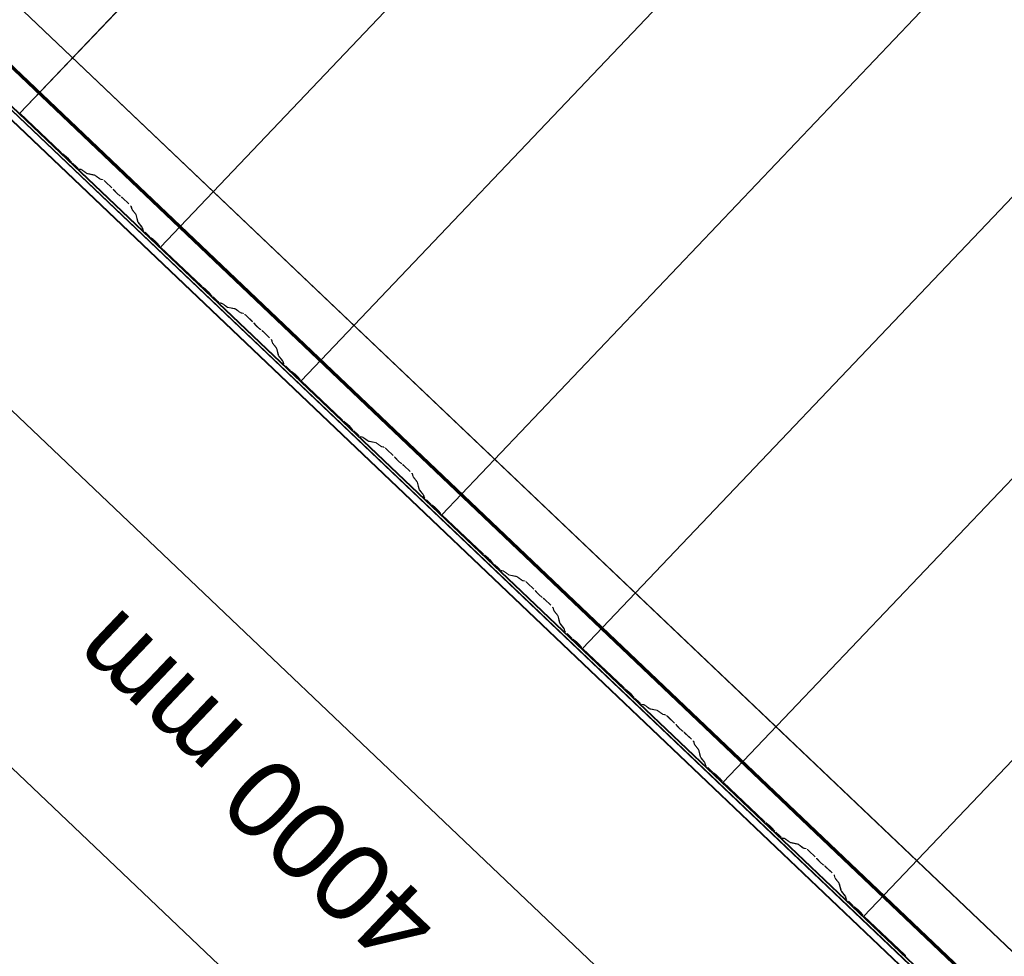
# Model space of a CAD drawing. Header units: metres. Extents: x 32343131.6 to 32343183.7, y 5699223.3 to 5699275.1.
# Tile 32 of 190: x 32343132.9 to 32343134.8, y 5699255 to 5699256.8. Entities that reach past the tile are written whole.
import ezdxf

# ---------------------------------------------------------------- set-up
doc = ezdxf.new("R2010")
doc.units = ezdxf.units.M
for name, color, linetype, lineweight in [('0-1', 7, 'Continuous', 5), ('A-ANNO-DIMS', 7, 'Continuous', 9), ('A-ANNO-DIMS-50', 7, 'Continuous', 9)]:
    doc.layers.add(name, color=color, linetype=linetype, lineweight=lineweight)
for name, color, linetype, lineweight, true_color in [('A-ROOF-1', 7, 'Continuous', 5, 0xcccccc), ('E-POWR-CNDT-1', 5, 'Continuous', 70, 0x0000ff), ('S-BEAM-1', 7, 'Continuous', 5, 0xcccccc)]:
    doc.layers.add(name, color=color, linetype=linetype, lineweight=lineweight, true_color=true_color)
doc.styles.add('Arial', font='arial.ttf', dxfattribs={"height": 0.15})
doc.dimstyles.new('Blitzschutz', dxfattribs={"dimscale": 0.3048, "dimtxt": 0.153039, "dimasz": 0.492126, "dimexe": 0.393701, "dimexo": 0.0625, "dimgap": 0.287073, "dimtad": 1, "dimlfac": 100, "dimrnd": 0.01, "dimdsep": 46, "dimtxsty": 'Arial', "dimblk1": 'OBLIQUE', "dimblk2": 'OBLIQUE', "dimsah": 1, "dimcen": 0.09, "dimdle": 0.393701, "dimadec": 0, "dimazin": 0, "dimtfac": 1, "dimtdec": 4, "dimtix": 1, "dimtmove": 0, "dimatfit": 3, "dimfxl": 0.393701, "dimfxlon": 1, "dimtvp": 1, "dimtfill": 1, "dimtolj": 1, "dimtzin": 0, "dimarcsym": 2})
doc.dimstyles.new('Diagonal_-_2_5mm_Arial', dxfattribs={"dimscale": 0.3048, "dimtxt": 0.153039, "dimasz": 0.492126, "dimexe": 0.393701, "dimexo": 0.0625, "dimgap": 0.287073, "dimtad": 1, "dimdec": 0, "dimlfac": 1000, "dimdsep": 46, "dimtxsty": 'Arial', "dimblk1": 'OBLIQUE', "dimblk2": 'OBLIQUE', "dimsah": 1, "dimcen": 0.09, "dimdle": 0.393701, "dimadec": 0, "dimazin": 0, "dimtfac": 1, "dimtdec": 4, "dimtix": 1, "dimtmove": 0, "dimatfit": 3, "dimfxl": 0.393701, "dimfxlon": 1, "dimtvp": 1, "dimtfill": 1, "dimtolj": 1, "dimtzin": 0, "dimarcsym": 2})

# ---------------------------------------------------------------- blocks, each defined once
blk = doc.blocks.new('Ortgang Hochpunkt - Ortgang Hochpunkt-3544340-TGA_190_LP5_GR_DA-TGA-01_G_')
at = {"layer": 'A-ROOF-1'}
for p, q in [((89.4753, -25.0355), (54.6993, 8.0497)), ((57.4707, 5.199), (54.5924, 7.9373)), ((57.4673, 5.2032), (54.5929, 7.9378)), ((57.4598, 5.2177), (54.5966, 7.9417)), ((89.3588, -25.1579), (54.5828, 7.9273)), ((54.5837, 7.9281), (89.3597, -25.1571)), ((89.4753, -25.0355), (54.8986, 7.8602)), ((57.4608, 5.2155), (54.7952, 7.7515))]:
    blk.add_line(p, q, dxfattribs=at)
blk = doc.blocks.new('ARC_190_LPX_FM_Stellplätze_rvt-1-TGA_190_LP5_GR_DA-TGA-01_G_')
at = {"layer": 'S-BEAM-1'}
for p, q in [((32343132.9082, 5699256.6113), (32343141.1705, 5699265.2958)), ((32343132.9082, 5699256.6113), (32343141.1705, 5699265.2958)), ((32343132.9082, 5699256.6112), (32343141.1704, 5699265.2957)), ((32343132.9082, 5699256.6112), (32343141.1704, 5699265.2957)), ((32343133.1798, 5699256.3527), (32343141.4421, 5699265.0372)), ((32343133.1798, 5699256.3527), (32343141.4421, 5699265.0372)), ((32343133.1799, 5699256.3528), (32343141.4422, 5699265.0373)), ((32343133.1799, 5699256.3528), (32343141.4422, 5699265.0373)), ((32343133.4515, 5699256.0942), (32343141.7138, 5699264.7787)), ((32343133.4515, 5699256.0942), (32343141.7138, 5699264.7787)), ((32343133.4516, 5699256.0943), (32343141.7139, 5699264.7788)), ((32343133.4516, 5699256.0943), (32343141.7139, 5699264.7788)), ((32343133.7232, 5699255.8357), (32343141.9855, 5699264.5203)), ((32343133.7232, 5699255.8357), (32343141.9855, 5699264.5203)), ((32343133.7233, 5699255.8358), (32343141.9856, 5699264.5204)), ((32343133.7233, 5699255.8358), (32343141.9856, 5699264.5204)), ((32343133.9949, 5699255.5773), (32343142.2572, 5699264.2618)), ((32343133.9949, 5699255.5773), (32343142.2572, 5699264.2618)), ((32343133.995, 5699255.5774), (32343142.2573, 5699264.2619)), ((32343133.995, 5699255.5774), (32343142.2573, 5699264.2619)), ((32343134.2666, 5699255.3188), (32343142.5289, 5699264.0033)), ((32343134.2666, 5699255.3188), (32343142.5289, 5699264.0033)), ((32343134.2667, 5699255.3189), (32343142.529, 5699264.0034)), ((32343134.2667, 5699255.3189), (32343142.529, 5699264.0034)), ((32343134.5383, 5699255.0603), (32343142.8006, 5699263.7448)), ((32343134.5383, 5699255.0603), (32343142.8006, 5699263.7448)), ((32343134.5384, 5699255.0604), (32343142.8006, 5699263.7449)), ((32343134.5384, 5699255.0604), (32343142.8006, 5699263.7449)), ((32343132.9871, 5699256.5363), (32343132.9082, 5699256.6113)), ((32343132.9082, 5699256.6113), (32343132.9082, 5699256.6112)), ((32343132.9082, 5699256.6112), (32343132.9082, 5699256.6113)), ((32343132.9082, 5699256.6112), (32343132.987, 5699256.5362)), ((32343132.995, 5699256.5297), (32343132.9902, 5699256.5335)), ((32343132.9909, 5699256.5327), (32343132.9957, 5699256.5289)), ((32343133.0018, 5699256.523), (32343133.0059, 5699256.5185)), ((32343133.0067, 5699256.5178), (32343133.0027, 5699256.5224)), ((32343133.0096, 5699256.5147), (32343133.0171, 5699256.5075)), ((32343133.0172, 5699256.5076), (32343133.0097, 5699256.5148)), ((32343133.0263, 5699256.503), (32343133.0218, 5699256.5039)), ((32343133.0229, 5699256.5028), (32343133.0273, 5699256.5019)), ((32343133.0365, 5699256.4957), (32343133.0273, 5699256.5024)), ((32343133.0281, 5699256.5015), (32343133.0373, 5699256.4948)), ((32343133.0517, 5699256.4923), (32343133.0373, 5699256.4953)), ((32343133.0383, 5699256.4942), (32343133.0528, 5699256.4913)), ((32343133.0619, 5699256.4851), (32343133.0527, 5699256.4917)), ((32343133.0536, 5699256.4908), (32343133.0628, 5699256.4842)), ((32343133.0677, 5699256.4836), (32343133.0627, 5699256.4846)), ((32343133.0638, 5699256.4836), (32343133.0687, 5699256.4826)), ((32343133.0733, 5699256.4788), (32343133.0857, 5699256.4671)), ((32343133.0858, 5699256.4672), (32343133.0734, 5699256.4789)), ((32343133.0891, 5699256.4635), (32343133.0909, 5699256.4613)), ((32343133.0918, 5699256.4605), (32343133.0901, 5699256.4627)), ((32343133.1013, 5699256.452), (32343133.099, 5699256.4537)), ((32343133.0999, 5699256.4528), (32343133.1022, 5699256.4511)), ((32343133.1059, 5699256.4478), (32343133.1182, 5699256.4361)), ((32343133.1183, 5699256.4362), (32343133.106, 5699256.4479)), ((32343133.1222, 5699256.4317), (32343133.1235, 5699256.4268)), ((32343133.1246, 5699256.4258), (32343133.1233, 5699256.4307)), ((32343133.1241, 5699256.4258), (32343133.1312, 5699256.417)), ((32343133.1322, 5699256.4162), (32343133.1251, 5699256.425)), ((32343133.1317, 5699256.4162), (32343133.1354, 5699256.4019)), ((32343133.1364, 5699256.4009), (32343133.1328, 5699256.4152)), ((32343133.136, 5699256.4009), (32343133.1431, 5699256.3921)), ((32343133.1441, 5699256.3912), (32343133.137, 5699256.4001)), ((32343133.1436, 5699256.3913), (32343133.1447, 5699256.3869)), ((32343133.1458, 5699256.3859), (32343133.1447, 5699256.3903)), ((32343133.1497, 5699256.3814), (32343133.1572, 5699256.3742)), ((32343133.1573, 5699256.3743), (32343133.1498, 5699256.3815)), ((32343133.1653, 5699256.3677), (32343133.1605, 5699256.3715)), ((32343133.1612, 5699256.3707), (32343133.166, 5699256.3669)), ((32343133.1721, 5699256.3611), (32343133.1761, 5699256.3565)), ((32343133.177, 5699256.3558), (32343133.1729, 5699256.3604)), ((32343133.1799, 5699256.3528), (32343133.1798, 5699256.3527)), ((32343133.1798, 5699256.3527), (32343133.1799, 5699256.3528)), ((32343133.1798, 5699256.3527), (32343133.2587, 5699256.2777)), ((32343133.2588, 5699256.2778), (32343133.1799, 5699256.3528)), ((32343133.2667, 5699256.2712), (32343133.2619, 5699256.275)), ((32343133.2626, 5699256.2742), (32343133.2674, 5699256.2704)), ((32343133.2735, 5699256.2646), (32343133.2776, 5699256.26)), ((32343133.2784, 5699256.2593), (32343133.2744, 5699256.2639)), ((32343133.2813, 5699256.2562), (32343133.2888, 5699256.2491)), ((32343133.2889, 5699256.2492), (32343133.2814, 5699256.2563)), ((32343133.2979, 5699256.2445), (32343133.2935, 5699256.2454)), ((32343133.2946, 5699256.2443), (32343133.299, 5699256.2434)), ((32343133.3081, 5699256.2372), (32343133.2989, 5699256.2439)), ((32343133.2998, 5699256.243), (32343133.309, 5699256.2363)), ((32343133.3234, 5699256.2338), (32343133.3089, 5699256.2368)), ((32343133.31, 5699256.2357), (32343133.3245, 5699256.2328)), ((32343133.3336, 5699256.2266), (32343133.3244, 5699256.2333)), ((32343133.3253, 5699256.2323), (32343133.3345, 5699256.2257)), ((32343133.3394, 5699256.2251), (32343133.3344, 5699256.2261)), ((32343133.3355, 5699256.2251), (32343133.3404, 5699256.2241)), ((32343133.345, 5699256.2203), (32343133.3574, 5699256.2086)), ((32343133.3574, 5699256.2087), (32343133.3451, 5699256.2204)), ((32343133.3608, 5699256.205), (32343133.3626, 5699256.2028)), ((32343133.3635, 5699256.202), (32343133.3617, 5699256.2042)), ((32343133.373, 5699256.1935), (32343133.3707, 5699256.1952)), ((32343133.3716, 5699256.1943), (32343133.3738, 5699256.1926)), ((32343133.3776, 5699256.1894), (32343133.3899, 5699256.1776)), ((32343133.39, 5699256.1777), (32343133.3777, 5699256.1895)), ((32343133.3939, 5699256.1732), (32343133.3951, 5699256.1683)), ((32343133.3962, 5699256.1673), (32343133.395, 5699256.1722)), ((32343133.3958, 5699256.1674), (32343133.4029, 5699256.1585)), ((32343133.4039, 5699256.1577), (32343133.3967, 5699256.1665)), ((32343133.4034, 5699256.1577), (32343133.407, 5699256.1434)), ((32343133.4081, 5699256.1424), (32343133.4045, 5699256.1567)), ((32343133.4077, 5699256.1425), (32343133.4148, 5699256.1336)), ((32343133.4157, 5699256.1328), (32343133.4086, 5699256.1416)), ((32343133.4153, 5699256.1328), (32343133.4164, 5699256.1284)), ((32343133.4175, 5699256.1274), (32343133.4164, 5699256.1318)), ((32343133.4214, 5699256.1229), (32343133.4289, 5699256.1157)), ((32343133.429, 5699256.1158), (32343133.4215, 5699256.123)), ((32343133.4369, 5699256.1092), (32343133.4322, 5699256.113)), ((32343133.4329, 5699256.1122), (32343133.4376, 5699256.1084)), ((32343133.4438, 5699256.1026), (32343133.4478, 5699256.098)), ((32343133.4487, 5699256.0974), (32343133.4446, 5699256.1019)), ((32343133.4516, 5699256.0943), (32343133.4515, 5699256.0942)), ((32343133.4515, 5699256.0942), (32343133.4516, 5699256.0943)), ((32343133.4515, 5699256.0942), (32343133.5304, 5699256.0192)), ((32343133.5304, 5699256.0193), (32343133.4516, 5699256.0943)), ((32343133.5384, 5699256.0127), (32343133.5336, 5699256.0165)), ((32343133.5343, 5699256.0157), (32343133.5391, 5699256.0119)), ((32343133.5452, 5699256.0061), (32343133.5493, 5699256.0015)), ((32343133.5501, 5699256.0009), (32343133.5461, 5699256.0054)), ((32343133.5606, 5699255.9907), (32343133.553, 5699255.9978)), ((32343133.553, 5699255.9977), (32343133.5605, 5699255.9906)), ((32343133.5696, 5699255.986), (32343133.5652, 5699255.9869)), ((32343133.5662, 5699255.9859), (32343133.5707, 5699255.985)), ((32343133.5798, 5699255.9788), (32343133.5706, 5699255.9854)), ((32343133.5715, 5699255.9845), (32343133.5807, 5699255.9778)), ((32343133.5951, 5699255.9754), (32343133.5806, 5699255.9783)), ((32343133.5817, 5699255.9773), (32343133.5962, 5699255.9743)), ((32343133.6053, 5699255.9681), (32343133.5961, 5699255.9748)), ((32343133.597, 5699255.9739), (32343133.6062, 5699255.9672)), ((32343133.611, 5699255.9667), (32343133.6061, 5699255.9677)), ((32343133.6072, 5699255.9666), (32343133.6121, 5699255.9656)), ((32343133.6167, 5699255.9618), (32343133.629, 5699255.9501)), ((32343133.6291, 5699255.9502), (32343133.6168, 5699255.9619)), ((32343133.6325, 5699255.9465), (32343133.6343, 5699255.9443)), ((32343133.6352, 5699255.9435), (32343133.6334, 5699255.9457)), ((32343133.6447, 5699255.935), (32343133.6424, 5699255.9367)), ((32343133.6432, 5699255.9358), (32343133.6455, 5699255.9341)), ((32343133.6493, 5699255.9309), (32343133.6616, 5699255.9192)), ((32343133.6617, 5699255.9192), (32343133.6494, 5699255.931)), ((32343133.6656, 5699255.9147), (32343133.6668, 5699255.9099)), ((32343133.6679, 5699255.9088), (32343133.6667, 5699255.9137)), ((32343133.6675, 5699255.9089), (32343133.6746, 5699255.9)), ((32343133.6755, 5699255.8992), (32343133.6684, 5699255.9081)), ((32343133.6751, 5699255.8992), (32343133.6787, 5699255.8849)), ((32343133.6798, 5699255.8839), (32343133.6762, 5699255.8982)), ((32343133.6794, 5699255.884), (32343133.6865, 5699255.8751)), ((32343133.6874, 5699255.8743), (32343133.6803, 5699255.8832)), ((32343133.687, 5699255.8743), (32343133.6881, 5699255.8699)), ((32343133.6892, 5699255.8689), (32343133.6881, 5699255.8733)), ((32343133.6931, 5699255.8644), (32343133.7006, 5699255.8573)), ((32343133.7007, 5699255.8574), (32343133.6932, 5699255.8645)), ((32343133.7086, 5699255.8507), (32343133.7039, 5699255.8545)), ((32343133.7046, 5699255.8537), (32343133.7093, 5699255.8499)), ((32343133.7155, 5699255.8441), (32343133.7195, 5699255.8395)), ((32343133.7203, 5699255.8389), (32343133.7163, 5699255.8434)), ((32343133.7233, 5699255.8358), (32343133.7232, 5699255.8357)), ((32343133.7232, 5699255.8357), (32343133.7233, 5699255.8358)), ((32343133.7232, 5699255.8357), (32343133.802, 5699255.7608)), ((32343133.8021, 5699255.7609), (32343133.7233, 5699255.8358)), ((32343133.8101, 5699255.7542), (32343133.8053, 5699255.758)), ((32343133.806, 5699255.7572), (32343133.8108, 5699255.7534)), ((32343133.8169, 5699255.7476), (32343133.8209, 5699255.743)), ((32343133.8218, 5699255.7424), (32343133.8177, 5699255.7469)), ((32343133.8246, 5699255.7393), (32343133.8322, 5699255.7321)), ((32343133.8323, 5699255.7322), (32343133.8247, 5699255.7393)), ((32343133.8413, 5699255.7275), (32343133.8369, 5699255.7284)), ((32343133.8379, 5699255.7274), (32343133.8424, 5699255.7265)), ((32343133.8515, 5699255.7203), (32343133.8423, 5699255.7269)), ((32343133.8432, 5699255.726), (32343133.8524, 5699255.7194)), ((32343133.8668, 5699255.7169), (32343133.8523, 5699255.7198)), ((32343133.8534, 5699255.7188), (32343133.8679, 5699255.7158)), ((32343133.877, 5699255.7096), (32343133.8678, 5699255.7163)), ((32343133.8687, 5699255.7154), (32343133.8779, 5699255.7087)), ((32343133.8827, 5699255.7082), (32343133.8778, 5699255.7092)), ((32343133.8789, 5699255.7081), (32343133.8838, 5699255.7071)), ((32343133.8884, 5699255.7034), (32343133.9007, 5699255.6916)), ((32343133.9008, 5699255.6917), (32343133.8885, 5699255.7035)), ((32343133.9042, 5699255.6881), (32343133.906, 5699255.6859)), ((32343133.9069, 5699255.6851), (32343133.9051, 5699255.6873)), ((32343133.9164, 5699255.6766), (32343133.9141, 5699255.6782)), ((32343133.9149, 5699255.6773), (32343133.9172, 5699255.6757)), ((32343133.921, 5699255.6724), (32343133.9333, 5699255.6607)), ((32343133.9334, 5699255.6608), (32343133.9211, 5699255.6725)), ((32343133.9373, 5699255.6563), (32343133.9385, 5699255.6514)), ((32343133.9396, 5699255.6504), (32343133.9384, 5699255.6552)), ((32343133.9392, 5699255.6504), (32343133.9463, 5699255.6415)), ((32343133.9472, 5699255.6407), (32343133.9401, 5699255.6496)), ((32343133.9468, 5699255.6408), (32343133.9504, 5699255.6265)), ((32343133.9515, 5699255.6255), (32343133.9479, 5699255.6398)), ((32343133.9511, 5699255.6255), (32343133.9582, 5699255.6166)), ((32343133.9591, 5699255.6158), (32343133.952, 5699255.6247)), ((32343133.9587, 5699255.6159), (32343133.9598, 5699255.6115)), ((32343133.9609, 5699255.6104), (32343133.9598, 5699255.6148)), ((32343133.9648, 5699255.6059), (32343133.9723, 5699255.5988)), ((32343133.9724, 5699255.5989), (32343133.9649, 5699255.606)), ((32343133.9803, 5699255.5923), (32343133.9756, 5699255.5961)), ((32343133.9763, 5699255.5953), (32343133.981, 5699255.5915)), ((32343133.9872, 5699255.5856), (32343133.9912, 5699255.5811)), ((32343133.992, 5699255.5804), (32343133.988, 5699255.585)), ((32343133.995, 5699255.5774), (32343133.9949, 5699255.5773)), ((32343133.9949, 5699255.5773), (32343133.995, 5699255.5774)), ((32343133.9949, 5699255.5773), (32343134.0737, 5699255.5023)), ((32343134.0738, 5699255.5024), (32343133.995, 5699255.5774)), ((32343134.0818, 5699255.4958), (32343134.077, 5699255.4996)), ((32343134.0777, 5699255.4988), (32343134.0825, 5699255.495)), ((32343134.0886, 5699255.4891), (32343134.0926, 5699255.4846)), ((32343134.0935, 5699255.4839), (32343134.0894, 5699255.4885)), ((32343134.0963, 5699255.4808), (32343134.1038, 5699255.4736)), ((32343134.1039, 5699255.4737), (32343134.0964, 5699255.4809)), ((32343134.113, 5699255.469), (32343134.1086, 5699255.4699)), ((32343134.1096, 5699255.4689), (32343134.1141, 5699255.468)), ((32343134.1232, 5699255.4618), (32343134.114, 5699255.4685)), ((32343134.1149, 5699255.4675), (32343134.1241, 5699255.4609)), ((32343134.1385, 5699255.4584), (32343134.124, 5699255.4613)), ((32343134.1251, 5699255.4603), (32343134.1395, 5699255.4574)), ((32343134.1487, 5699255.4512), (32343134.1395, 5699255.4578)), ((32343134.1403, 5699255.4569), (32343134.1495, 5699255.4502)), ((32343134.1544, 5699255.4497), (32343134.1495, 5699255.4507)), ((32343134.1505, 5699255.4497), (32343134.1555, 5699255.4487)), ((32343134.1601, 5699255.4449), (32343134.1724, 5699255.4332)), ((32343134.1725, 5699255.4333), (32343134.1602, 5699255.445)), ((32343134.1759, 5699255.4296), (32343134.1776, 5699255.4274)), ((32343134.1786, 5699255.4266), (32343134.1768, 5699255.4288)), ((32343134.1881, 5699255.4181), (32343134.1858, 5699255.4198)), ((32343134.1866, 5699255.4189), (32343134.1889, 5699255.4172)), ((32343134.1926, 5699255.4139), (32343134.205, 5699255.4022)), ((32343134.2051, 5699255.4023), (32343134.1927, 5699255.414)), ((32343134.209, 5699255.3978), (32343134.2102, 5699255.3929)), ((32343134.2113, 5699255.3919), (32343134.2101, 5699255.3968)), ((32343134.2108, 5699255.3919), (32343134.218, 5699255.3831)), ((32343134.2189, 5699255.3822), (32343134.2118, 5699255.3911)), ((32343134.2185, 5699255.3823), (32343134.2221, 5699255.368)), ((32343134.2232, 5699255.367), (32343134.2195, 5699255.3813)), ((32343134.2227, 5699255.367), (32343134.2298, 5699255.3582)), ((32343134.2308, 5699255.3573), (32343134.2237, 5699255.3662)), ((32343134.2304, 5699255.3574), (32343134.2315, 5699255.353)), ((32343134.2326, 5699255.352), (32343134.2314, 5699255.3564)), ((32343134.2365, 5699255.3475), (32343134.244, 5699255.3403)), ((32343134.2441, 5699255.3404), (32343134.2366, 5699255.3475)), ((32343134.252, 5699255.3338), (32343134.2472, 5699255.3376)), ((32343134.248, 5699255.3368), (32343134.2527, 5699255.333)), ((32343134.2589, 5699255.3271), (32343134.2629, 5699255.3226)), ((32343134.2637, 5699255.3219), (32343134.2597, 5699255.3265)), ((32343134.2667, 5699255.3189), (32343134.2666, 5699255.3188)), ((32343134.2666, 5699255.3188), (32343134.2667, 5699255.3189)), ((32343134.2666, 5699255.3188), (32343134.3454, 5699255.2438)), ((32343134.3455, 5699255.2439), (32343134.2667, 5699255.3189)), ((32343134.3534, 5699255.2373), (32343134.3487, 5699255.2411)), ((32343134.3494, 5699255.2403), (32343134.3541, 5699255.2365)), ((32343134.3603, 5699255.2306), (32343134.3643, 5699255.2261)), ((32343134.3651, 5699255.2254), (32343134.3611, 5699255.23)), ((32343134.368, 5699255.2223), (32343134.3755, 5699255.2151)), ((32343134.3756, 5699255.2152), (32343134.3681, 5699255.2224)), ((32343134.3847, 5699255.2106), (32343134.3802, 5699255.2115)), ((32343134.3813, 5699255.2104), (32343134.3858, 5699255.2095)), ((32343134.3949, 5699255.2033), (32343134.3857, 5699255.21)), ((32343134.3866, 5699255.2091), (32343134.3958, 5699255.2024)), ((32343134.4102, 5699255.1999), (32343134.3957, 5699255.2029)), ((32343134.3968, 5699255.2018), (32343134.4112, 5699255.1989)), ((32343134.4204, 5699255.1927), (32343134.4112, 5699255.1993)), ((32343134.412, 5699255.1984), (32343134.4212, 5699255.1918)), ((32343134.4261, 5699255.1912), (32343134.4212, 5699255.1922)), ((32343134.4222, 5699255.1912), (32343134.4272, 5699255.1902)), ((32343134.4318, 5699255.1864), (32343134.4441, 5699255.1747)), ((32343134.4442, 5699255.1748), (32343134.4319, 5699255.1865)), ((32343134.4475, 5699255.1711), (32343134.4493, 5699255.1689)), ((32343134.4503, 5699255.1681), (32343134.4485, 5699255.1703)), ((32343134.4597, 5699255.1596), (32343134.4575, 5699255.1613)), ((32343134.4583, 5699255.1604), (32343134.4606, 5699255.1587)), ((32343134.4643, 5699255.1554), (32343134.4767, 5699255.1437)), ((32343134.4767, 5699255.1438), (32343134.4644, 5699255.1555)), ((32343134.4807, 5699255.1393), (32343134.4819, 5699255.1344)), ((32343134.483, 5699255.1334), (32343134.4817, 5699255.1383)), ((32343134.4825, 5699255.1335), (32343134.4896, 5699255.1246)), ((32343134.4906, 5699255.1238), (32343134.4835, 5699255.1326)), ((32343134.4901, 5699255.1238), (32343134.4938, 5699255.1095)), ((32343134.4949, 5699255.1085), (32343134.4912, 5699255.1228)), ((32343134.4944, 5699255.1085), (32343134.5015, 5699255.0997)), ((32343134.5025, 5699255.0989), (32343134.4954, 5699255.1077)), ((32343134.502, 5699255.0989), (32343134.5032, 5699255.0945)), ((32343134.5043, 5699255.0935), (32343134.5031, 5699255.0979)), ((32343134.5158, 5699255.0819), (32343134.5082, 5699255.0891)), ((32343134.5082, 5699255.089), (32343134.5157, 5699255.0818)), ((32343134.5237, 5699255.0753), (32343134.5189, 5699255.0791)), ((32343134.5196, 5699255.0783), (32343134.5244, 5699255.0745)), ((32343134.5305, 5699255.0687), (32343134.5346, 5699255.0641)), ((32343134.5354, 5699255.0634), (32343134.5314, 5699255.068)), ((32343134.5384, 5699255.0604), (32343134.5383, 5699255.0603)), ((32343134.5383, 5699255.0603), (32343134.5384, 5699255.0604)), ((32343134.5383, 5699255.0603), (32343134.6171, 5699254.9853)), ((32343134.6172, 5699254.9854), (32343134.5384, 5699255.0604))]:
    blk.add_line(p, q, dxfattribs=at)
for centre, major_axis, ratio, start_param, end_param in [((32343132.9874, 5699256.5367), (-0.00543, 0.00517), 0.087155, 1.570797, 2.355301), ((32343132.9874, 5699256.5367), (-0.00435, 0.00414), 0.087155, 1.570797, 2.355303), ((32343132.9985, 5699256.5257), (-0.00543, 0.00517), 0.087155, 3.927883, 5.496896), ((32343132.9985, 5699256.5257), (-0.00435, 0.00414), 0.087155, 3.927882, 5.496896), ((32343133.01, 5699256.5152), (-0.00543, 0.00517), 0.087156, 0.78629, 1.570797), ((32343133.01, 5699256.5152), (-0.00435, 0.00414), 0.087156, 0.786293, 1.570797), ((32343133.0176, 5699256.508), (-0.00543, 0.00517), 0.087156, 1.570797, 3.003603), ((32343133.0176, 5699256.508), (-0.00435, 0.00414), 0.087156, 1.570797, 3.003604), ((32343133.0316, 5699256.4978), (-0.00543, 0.00517), 0.087156, 5.711273, 6.145193), ((32343133.0316, 5699256.4978), (-0.00435, 0.00414), 0.087156, 5.711277, 6.145196), ((32343133.033, 5699256.4994), (-0.00435, 0.00414), 0.087156, 2.56968, 3.003604), ((32343133.033, 5699256.4994), (-0.00543, 0.00517), 0.087155, 2.569681, 3.003606), ((32343133.057, 5699256.4871), (-0.00543, 0.00517), 0.087156, 5.711273, 6.145192), ((32343133.057, 5699256.4871), (-0.00435, 0.00414), 0.087156, 5.711276, 6.145196), ((32343133.0585, 5699256.4888), (-0.00435, 0.00414), 0.087156, 2.569679, 3.003604), ((32343133.0585, 5699256.4888), (-0.00543, 0.00517), 0.087156, 2.569681, 3.003603), ((32343133.073, 5699256.4784), (-0.00543, 0.00517), 0.087156, 4.712389, 6.145196), ((32343133.073, 5699256.4784), (-0.00435, 0.00414), 0.087156, 4.712389, 6.145196), ((32343133.0853, 5699256.4667), (-0.00435, 0.00414), 0.087155, 3.741016, 4.71239), ((32343133.0853, 5699256.4667), (-0.00543, 0.00517), 0.087156, 3.74101, 4.712389), ((32343133.0956, 5699256.4573), (-0.00543, 0.00517), 0.087156, 0.599417, 2.542174), ((32343133.0956, 5699256.4573), (-0.00435, 0.00414), 0.087156, 0.599416, 2.542175), ((32343133.1055, 5699256.4475), (-0.00543, 0.00517), 0.087156, 4.712389, 5.683768), ((32343133.1055, 5699256.4475), (-0.00435, 0.00414), 0.087156, 4.712389, 5.683768), ((32343133.1179, 5699256.4357), (-0.00435, 0.00414), 0.087156, 3.279584, 4.712389), ((32343133.1179, 5699256.4357), (-0.00543, 0.00517), 0.087156, 3.279581, 4.712389), ((32343133.1289, 5699256.4218), (-0.00543, 0.00517), 0.087156, 0.137989, 0.571914), ((32343133.1289, 5699256.4218), (-0.00435, 0.00414), 0.087156, 0.137991, 0.571912), ((32343133.1274, 5699256.4202), (-0.00435, 0.00414), 0.087156, 3.279582, 3.713504), ((32343133.1274, 5699256.4202), (-0.00543, 0.00517), 0.087156, 3.279582, 3.713509), ((32343133.1408, 5699256.3968), (-0.00543, 0.00517), 0.087156, 0.137988, 0.571914), ((32343133.1408, 5699256.3968), (-0.00435, 0.00414), 0.087156, 0.137991, 0.571912), ((32343133.1392, 5699256.3953), (-0.00435, 0.00414), 0.087156, 3.279587, 3.713505), ((32343133.1392, 5699256.3953), (-0.00543, 0.00517), 0.087156, 3.279581, 3.713504), ((32343133.1502, 5699256.3818), (-0.00543, 0.00517), 0.087156, 0.137988, 1.570796), ((32343133.1502, 5699256.3818), (-0.00435, 0.00414), 0.087156, 0.137989, 1.570796), ((32343133.1577, 5699256.3747), (-0.00543, 0.00517), 0.087156, 1.570796, 2.355301), ((32343133.1577, 5699256.3747), (-0.00435, 0.00414), 0.087156, 1.570796, 2.355303), ((32343133.1688, 5699256.3637), (-0.00543, 0.00517), 0.087156, 3.927883, 5.496897), ((32343133.1688, 5699256.3637), (-0.00435, 0.00414), 0.087156, 3.927882, 5.496895), ((32343133.1803, 5699256.3532), (-0.00543, 0.00517), 0.087156, 0.78629, 1.570796), ((32343133.1803, 5699256.3532), (-0.00435, 0.00414), 0.087156, 0.786293, 1.570797), ((32343133.2591, 5699256.2782), (-0.00543, 0.00517), 0.087156, 1.570796, 2.355303), ((32343133.2591, 5699256.2782), (-0.00435, 0.00414), 0.087156, 1.570796, 2.355302), ((32343133.2702, 5699256.2672), (-0.00543, 0.00517), 0.087155, 3.927883, 5.496897), ((32343133.2702, 5699256.2672), (-0.00435, 0.00414), 0.087155, 3.927881, 5.496896), ((32343133.2817, 5699256.2567), (-0.00543, 0.00517), 0.087156, 0.78629, 1.570797), ((32343133.2817, 5699256.2567), (-0.00435, 0.00414), 0.087156, 0.786294, 1.570797), ((32343133.2892, 5699256.2495), (-0.00543, 0.00517), 0.087156, 1.570796, 3.003603), ((32343133.2892, 5699256.2495), (-0.00435, 0.00414), 0.087156, 1.570796, 3.003603), ((32343133.3033, 5699256.2393), (-0.00543, 0.00517), 0.087156, 5.711273, 6.145199), ((32343133.3033, 5699256.2393), (-0.00435, 0.00414), 0.087156, 5.711276, 6.145197), ((32343133.3047, 5699256.2409), (-0.00435, 0.00414), 0.087156, 2.569679, 3.003604), ((32343133.3047, 5699256.2409), (-0.00543, 0.00517), 0.087156, 2.56968, 3.003601), ((32343133.3287, 5699256.2287), (-0.00543, 0.00517), 0.087156, 5.711273, 6.1452), ((32343133.3287, 5699256.2287), (-0.00435, 0.00414), 0.087156, 5.711273, 6.145196), ((32343133.3302, 5699256.2303), (-0.00435, 0.00414), 0.087156, 2.569679, 3.003604), ((32343133.3302, 5699256.2303), (-0.00543, 0.00517), 0.087156, 2.56968, 3.003602), ((32343133.3447, 5699256.2199), (-0.00543, 0.00517), 0.087156, 4.712389, 6.145195), ((32343133.3447, 5699256.2199), (-0.00435, 0.00414), 0.087156, 4.712389, 6.145196), ((32343133.357, 5699256.2082), (-0.00435, 0.00414), 0.087155, 3.741011, 4.71239), ((32343133.357, 5699256.2082), (-0.00543, 0.00517), 0.087155, 3.74101, 4.712389), ((32343133.3673, 5699256.1988), (-0.00543, 0.00517), 0.087156, 0.599417, 2.542178), ((32343133.3673, 5699256.1988), (-0.00435, 0.00414), 0.087156, 0.599418, 2.542175), ((32343133.3772, 5699256.189), (-0.00543, 0.00517), 0.087156, 4.712389, 5.683766), ((32343133.3772, 5699256.189), (-0.00435, 0.00414), 0.087155, 4.712389, 5.683769), ((32343133.3895, 5699256.1773), (-0.00435, 0.00414), 0.087156, 3.279582, 4.712389), ((32343133.3895, 5699256.1773), (-0.00543, 0.00517), 0.087156, 3.279581, 4.712389), ((32343133.4006, 5699256.1633), (-0.00543, 0.00517), 0.087156, 0.137989, 0.571913), ((32343133.4006, 5699256.1633), (-0.00435, 0.00414), 0.087155, 0.137994, 0.571912), ((32343133.399, 5699256.1618), (-0.00435, 0.00414), 0.087156, 3.279579, 3.713505), ((32343133.399, 5699256.1618), (-0.00543, 0.00517), 0.087156, 3.279581, 3.713506), ((32343133.4125, 5699256.1384), (-0.00543, 0.00517), 0.087156, 0.137989, 0.571916), ((32343133.4125, 5699256.1384), (-0.00435, 0.00414), 0.087156, 0.137991, 0.571912), ((32343133.4109, 5699256.1369), (-0.00435, 0.00414), 0.087156, 3.279576, 3.713505), ((32343133.4109, 5699256.1369), (-0.00543, 0.00517), 0.087156, 3.279581, 3.713502), ((32343133.4219, 5699256.1234), (-0.00543, 0.00517), 0.087156, 0.137988, 1.570796), ((32343133.4219, 5699256.1234), (-0.00435, 0.00414), 0.087156, 0.137992, 1.570797), ((32343133.4294, 5699256.1162), (-0.00543, 0.00517), 0.087156, 1.570796, 2.355301), ((32343133.4294, 5699256.1162), (-0.00435, 0.00414), 0.087156, 1.570796, 2.355303), ((32343133.4405, 5699256.1052), (-0.00543, 0.00517), 0.087156, 3.927883, 5.496896), ((32343133.4405, 5699256.1052), (-0.00435, 0.00414), 0.087156, 3.927882, 5.496895), ((32343133.452, 5699256.0947), (-0.00543, 0.00517), 0.087156, 0.78629, 1.570796), ((32343133.452, 5699256.0947), (-0.00435, 0.00414), 0.087156, 0.786294, 1.570797), ((32343133.5308, 5699256.0197), (-0.00435, 0.00414), 0.087156, 1.570796, 2.355302), ((32343133.5308, 5699256.0197), (-0.00543, 0.00517), 0.087156, 1.570796, 2.355303), ((32343133.5419, 5699256.0087), (-0.00543, 0.00517), 0.087155, 3.927883, 5.496897), ((32343133.5419, 5699256.0087), (-0.00435, 0.00414), 0.087155, 3.927885, 5.496896), ((32343133.5534, 5699255.9982), (-0.00543, 0.00517), 0.087155, 0.78629, 1.570797), ((32343133.5534, 5699255.9982), (-0.00435, 0.00414), 0.087156, 0.786293, 1.570797), ((32343133.5609, 5699255.9911), (-0.00543, 0.00517), 0.087156, 1.570796, 3.003608), ((32343133.5609, 5699255.9911), (-0.00435, 0.00414), 0.087156, 1.570796, 3.003604), ((32343133.575, 5699255.9808), (-0.00543, 0.00517), 0.087156, 5.711273, 6.145198), ((32343133.575, 5699255.9808), (-0.00435, 0.00414), 0.087155, 5.711271, 6.145197), ((32343133.5764, 5699255.9824), (-0.00435, 0.00414), 0.087155, 2.569678, 3.003604), ((32343133.5764, 5699255.9824), (-0.00543, 0.00517), 0.087156, 2.56968, 3.003601), ((32343133.6004, 5699255.9702), (-0.00543, 0.00517), 0.087156, 5.711273, 6.145198), ((32343133.6004, 5699255.9702), (-0.00435, 0.00414), 0.087155, 5.711271, 6.145197), ((32343133.6018, 5699255.9718), (-0.00435, 0.00414), 0.087155, 2.569679, 3.003604), ((32343133.6018, 5699255.9718), (-0.00543, 0.00517), 0.087156, 2.56968, 3.003601), ((32343133.6164, 5699255.9615), (-0.00543, 0.00517), 0.087156, 4.712389, 6.145196), ((32343133.6164, 5699255.9615), (-0.00435, 0.00414), 0.087155, 4.712389, 6.145197), ((32343133.6287, 5699255.9497), (-0.00435, 0.00414), 0.087156, 3.741007, 4.712389), ((32343133.6287, 5699255.9497), (-0.00543, 0.00517), 0.087156, 3.74101, 4.712389), ((32343133.639, 5699255.9403), (-0.00543, 0.00517), 0.087156, 0.599417, 2.542179), ((32343133.639, 5699255.9403), (-0.00435, 0.00414), 0.087156, 0.599417, 2.542175), ((32343133.6489, 5699255.9305), (-0.00543, 0.00517), 0.087156, 4.712389, 5.683761), ((32343133.6489, 5699255.9305), (-0.00435, 0.00414), 0.087156, 4.712389, 5.683768), ((32343133.6612, 5699255.9188), (-0.00435, 0.00414), 0.087156, 3.27958, 4.712389), ((32343133.6612, 5699255.9188), (-0.00543, 0.00517), 0.087156, 3.279581, 4.712389), ((32343133.6723, 5699255.9048), (-0.00543, 0.00517), 0.087156, 0.137989, 0.571909), ((32343133.6723, 5699255.9048), (-0.00435, 0.00414), 0.087156, 0.13799, 0.571912), ((32343133.6707, 5699255.9033), (-0.00435, 0.00414), 0.087156, 3.279579, 3.713505), ((32343133.6707, 5699255.9033), (-0.00543, 0.00517), 0.087156, 3.279581, 3.713505), ((32343133.6842, 5699255.8799), (-0.00543, 0.00517), 0.087155, 0.137989, 0.571912), ((32343133.6842, 5699255.8799), (-0.00435, 0.00414), 0.087156, 0.137992, 0.571912), ((32343133.6826, 5699255.8784), (-0.00435, 0.00414), 0.087156, 3.279578, 3.713505), ((32343133.6826, 5699255.8784), (-0.00543, 0.00517), 0.087156, 3.279581, 3.713503), ((32343133.6935, 5699255.8649), (-0.00543, 0.00517), 0.087156, 0.137989, 1.570796), ((32343133.6935, 5699255.8649), (-0.00435, 0.00414), 0.087156, 0.137993, 1.570797), ((32343133.7011, 5699255.8577), (-0.00543, 0.00517), 0.087156, 1.570796, 2.355302), ((32343133.7011, 5699255.8577), (-0.00435, 0.00414), 0.087155, 1.570796, 2.355303), ((32343133.7122, 5699255.8468), (-0.00543, 0.00517), 0.087156, 3.927882, 5.496895), ((32343133.7122, 5699255.8468), (-0.00435, 0.00414), 0.087156, 3.927881, 5.496895), ((32343133.7237, 5699255.8362), (-0.00543, 0.00517), 0.087156, 0.78629, 1.570796), ((32343133.7237, 5699255.8362), (-0.00435, 0.00414), 0.087156, 0.786291, 1.570796), ((32343133.8025, 5699255.7612), (-0.00543, 0.00517), 0.087156, 1.570796, 2.355303), ((32343133.8025, 5699255.7612), (-0.00435, 0.00414), 0.087156, 1.570796, 2.355302), ((32343133.8136, 5699255.7503), (-0.00543, 0.00517), 0.087156, 3.927883, 5.496893), ((32343133.8136, 5699255.7503), (-0.00435, 0.00414), 0.087156, 3.927886, 5.496895), ((32343133.8251, 5699255.7397), (-0.00543, 0.00517), 0.087156, 0.78629, 1.570796), ((32343133.8251, 5699255.7397), (-0.00435, 0.00414), 0.087156, 0.786286, 1.570796), ((32343133.8326, 5699255.7326), (-0.00543, 0.00517), 0.087156, 1.570796, 3.003608), ((32343133.8326, 5699255.7326), (-0.00435, 0.00414), 0.087156, 1.570796, 3.003604), ((32343133.8466, 5699255.7223), (-0.00543, 0.00517), 0.087156, 5.711273, 6.145194), ((32343133.8466, 5699255.7223), (-0.00435, 0.00414), 0.087155, 5.711271, 6.145197), ((32343133.8481, 5699255.724), (-0.00435, 0.00414), 0.087156, 2.569683, 3.003604), ((32343133.8481, 5699255.724), (-0.00543, 0.00517), 0.087156, 2.56968, 3.003602), ((32343133.8721, 5699255.7117), (-0.00543, 0.00517), 0.087156, 5.711273, 6.145194), ((32343133.8721, 5699255.7117), (-0.00435, 0.00414), 0.087155, 5.711271, 6.145197), ((32343133.8735, 5699255.7133), (-0.00435, 0.00414), 0.087155, 2.569683, 3.003604), ((32343133.8735, 5699255.7133), (-0.00543, 0.00517), 0.087156, 2.56968, 3.003601), ((32343133.888, 5699255.703), (-0.00543, 0.00517), 0.087156, 4.712389, 6.145192), ((32343133.888, 5699255.703), (-0.00435, 0.00414), 0.087156, 4.712389, 6.145197), ((32343133.9004, 5699255.6913), (-0.00435, 0.00414), 0.087156, 3.741008, 4.712389), ((32343133.9004, 5699255.6913), (-0.00543, 0.00517), 0.087156, 3.74101, 4.712389), ((32343133.9107, 5699255.6819), (-0.00543, 0.00517), 0.087155, 0.599417, 2.542173), ((32343133.9107, 5699255.6819), (-0.00435, 0.00414), 0.087156, 0.599417, 2.542175), ((32343133.9206, 5699255.672), (-0.00543, 0.00517), 0.087156, 4.712389, 5.683768), ((32343133.9206, 5699255.672), (-0.00435, 0.00414), 0.087156, 4.712389, 5.683768), ((32343133.9329, 5699255.6603), (-0.00435, 0.00414), 0.087156, 3.279579, 4.712389), ((32343133.9329, 5699255.6603), (-0.00543, 0.00517), 0.087156, 3.279581, 4.712389), ((32343133.944, 5699255.6463), (-0.00543, 0.00517), 0.087156, 0.137989, 0.571914), ((32343133.944, 5699255.6463), (-0.00435, 0.00414), 0.087156, 0.137985, 0.571912), ((32343133.9424, 5699255.6448), (-0.00435, 0.00414), 0.087155, 3.279577, 3.713505), ((32343133.9424, 5699255.6448), (-0.00543, 0.00517), 0.087156, 3.279581, 3.713506), ((32343133.9559, 5699255.6214), (-0.00543, 0.00517), 0.087156, 0.137989, 0.57191), ((32343133.9559, 5699255.6214), (-0.00435, 0.00414), 0.087156, 0.137991, 0.571912), ((32343133.9543, 5699255.6199), (-0.00435, 0.00414), 0.087156, 3.279579, 3.713505), ((32343133.9543, 5699255.6199), (-0.00543, 0.00517), 0.087155, 3.279582, 3.713504), ((32343133.9652, 5699255.6064), (-0.00543, 0.00517), 0.087155, 0.137989, 1.570796), ((32343133.9652, 5699255.6064), (-0.00435, 0.00414), 0.087156, 0.137993, 1.570797), ((32343133.9727, 5699255.5993), (-0.00543, 0.00517), 0.087156, 1.570796, 2.355302), ((32343133.9727, 5699255.5993), (-0.00435, 0.00414), 0.087155, 1.570796, 2.355303), ((32343133.9838, 5699255.5883), (-0.00543, 0.00517), 0.087156, 3.927883, 5.496897), ((32343133.9838, 5699255.5883), (-0.00435, 0.00414), 0.087156, 3.927882, 5.496896), ((32343133.9954, 5699255.5777), (-0.00543, 0.00517), 0.087156, 0.78629, 1.570796), ((32343133.9954, 5699255.5777), (-0.00435, 0.00414), 0.087156, 0.786287, 1.570796), ((32343134.0742, 5699255.5028), (-0.00543, 0.00517), 0.087156, 1.570796, 2.355303), ((32343134.0742, 5699255.5028), (-0.00435, 0.00414), 0.087156, 1.570796, 2.355302), ((32343134.0853, 5699255.4918), (-0.00543, 0.00517), 0.087156, 3.927882, 5.496895), ((32343134.0853, 5699255.4918), (-0.00435, 0.00414), 0.087156, 3.927884, 5.496895), ((32343134.0968, 5699255.4812), (-0.00543, 0.00517), 0.087156, 0.78629, 1.570796), ((32343134.0968, 5699255.4812), (-0.00435, 0.00414), 0.087156, 0.786285, 1.570796), ((32343134.1043, 5699255.4741), (-0.00543, 0.00517), 0.087156, 1.570796, 3.003608), ((32343134.1043, 5699255.4741), (-0.00435, 0.00414), 0.087156, 1.570796, 3.003604), ((32343134.1183, 5699255.4639), (-0.00543, 0.00517), 0.087156, 5.711273, 6.145195), ((32343134.1183, 5699255.4639), (-0.00435, 0.00414), 0.087156, 5.711271, 6.145197), ((32343134.1198, 5699255.4655), (-0.00435, 0.00414), 0.087155, 2.569679, 3.003604), ((32343134.1198, 5699255.4655), (-0.00543, 0.00517), 0.087156, 2.56968, 3.003606), ((32343134.1438, 5699255.4532), (-0.00543, 0.00517), 0.087156, 5.711273, 6.145194), ((32343134.1438, 5699255.4532), (-0.00435, 0.00414), 0.087155, 5.71127, 6.145197), ((32343134.1452, 5699255.4548), (-0.00435, 0.00414), 0.087155, 2.569679, 3.003604), ((32343134.1452, 5699255.4548), (-0.00543, 0.00517), 0.087156, 2.56968, 3.003605), ((32343134.1597, 5699255.4445), (-0.00543, 0.00517), 0.087156, 4.712389, 6.145196), ((32343134.1597, 5699255.4445), (-0.00435, 0.00414), 0.087155, 4.712389, 6.145197), ((32343134.1721, 5699255.4328), (-0.00435, 0.00414), 0.087156, 3.741007, 4.712389), ((32343134.1721, 5699255.4328), (-0.00543, 0.00517), 0.087155, 3.74101, 4.712389), ((32343134.1824, 5699255.4234), (-0.00543, 0.00517), 0.087156, 0.599417, 2.542175), ((32343134.1824, 5699255.4234), (-0.00435, 0.00414), 0.087156, 0.599418, 2.542176), ((32343134.1923, 5699255.4135), (-0.00543, 0.00517), 0.087156, 4.712389, 5.683771), ((32343134.1923, 5699255.4135), (-0.00435, 0.00414), 0.087156, 4.712389, 5.683768), ((32343134.2046, 5699255.4018), (-0.00435, 0.00414), 0.087156, 3.279579, 4.712389), ((32343134.2046, 5699255.4018), (-0.00543, 0.00517), 0.087156, 3.279581, 4.712389), ((32343134.2157, 5699255.3878), (-0.00543, 0.00517), 0.087156, 0.137989, 0.571913), ((32343134.2157, 5699255.3878), (-0.00435, 0.00414), 0.087156, 0.137987, 0.571912), ((32343134.2141, 5699255.3863), (-0.00435, 0.00414), 0.087155, 3.279578, 3.713505), ((32343134.2141, 5699255.3863), (-0.00543, 0.00517), 0.087156, 3.279581, 3.713503), ((32343134.2276, 5699255.3629), (-0.00543, 0.00517), 0.087156, 0.137989, 0.57191), ((32343134.2276, 5699255.3629), (-0.00435, 0.00414), 0.087156, 0.13799, 0.571912), ((32343134.226, 5699255.3614), (-0.00435, 0.00414), 0.087156, 3.279579, 3.713505), ((32343134.226, 5699255.3614), (-0.00543, 0.00517), 0.087156, 3.279581, 3.713503), ((32343134.2369, 5699255.3479), (-0.00543, 0.00517), 0.087156, 0.137989, 1.570796), ((32343134.2369, 5699255.3479), (-0.00435, 0.00414), 0.087156, 0.137993, 1.570796), ((32343134.2444, 5699255.3408), (-0.00543, 0.00517), 0.087156, 1.570796, 2.355306), ((32343134.2444, 5699255.3408), (-0.00435, 0.00414), 0.087156, 1.570796, 2.355302), ((32343134.2555, 5699255.3298), (-0.00543, 0.00517), 0.087156, 3.927883, 5.496893), ((32343134.2555, 5699255.3298), (-0.00435, 0.00414), 0.087155, 3.927882, 5.496896), ((32343134.267, 5699255.3193), (-0.00543, 0.00517), 0.087156, 0.78629, 1.570796), ((32343134.267, 5699255.3193), (-0.00435, 0.00414), 0.087156, 0.786289, 1.570796), ((32343134.3459, 5699255.2443), (-0.00543, 0.00517), 0.087156, 1.570796, 2.355304), ((32343134.3459, 5699255.2443), (-0.00435, 0.00414), 0.087156, 1.570796, 2.355303), ((32343134.357, 5699255.2333), (-0.00543, 0.00517), 0.087156, 3.927882, 5.496895), ((32343134.357, 5699255.2333), (-0.00435, 0.00414), 0.087156, 3.927885, 5.496895), ((32343134.3685, 5699255.2228), (-0.00543, 0.00517), 0.087156, 0.78629, 1.570797), ((32343134.3685, 5699255.2228), (-0.00435, 0.00414), 0.087156, 0.786284, 1.570796), ((32343134.376, 5699255.2156), (-0.00543, 0.00517), 0.087156, 1.570796, 3.003607), ((32343134.376, 5699255.2156), (-0.00435, 0.00414), 0.087155, 1.570797, 3.003604), ((32343134.39, 5699255.2054), (-0.00543, 0.00517), 0.087156, 5.711273, 6.145196), ((32343134.39, 5699255.2054), (-0.00435, 0.00414), 0.087155, 5.711271, 6.145197), ((32343134.3914, 5699255.207), (-0.00435, 0.00414), 0.087156, 2.56968, 3.003604), ((32343134.3914, 5699255.207), (-0.00543, 0.00517), 0.087156, 2.56968, 3.003607), ((32343134.4155, 5699255.1947), (-0.00543, 0.00517), 0.087156, 5.711273, 6.145196), ((32343134.4155, 5699255.1947), (-0.00435, 0.00414), 0.087156, 5.711271, 6.145196), ((32343134.4169, 5699255.1964), (-0.00435, 0.00414), 0.087156, 2.569679, 3.003604), ((32343134.4169, 5699255.1964), (-0.00543, 0.00517), 0.087156, 2.56968, 3.003607), ((32343134.4314, 5699255.186), (-0.00543, 0.00517), 0.087156, 4.712389, 6.145195), ((32343134.4314, 5699255.186), (-0.00435, 0.00414), 0.087155, 4.712389, 6.145197), ((32343134.4437, 5699255.1743), (-0.00435, 0.00414), 0.087156, 3.741008, 4.712389), ((32343134.4437, 5699255.1743), (-0.00543, 0.00517), 0.087156, 3.74101, 4.712389), ((32343134.4541, 5699255.1649), (-0.00543, 0.00517), 0.087156, 0.599417, 2.542175), ((32343134.4541, 5699255.1649), (-0.00435, 0.00414), 0.087156, 0.599418, 2.542176), ((32343134.464, 5699255.1551), (-0.00543, 0.00517), 0.087156, 4.712389, 5.683768), ((32343134.464, 5699255.1551), (-0.00435, 0.00414), 0.087155, 4.71239, 5.683769), ((32343134.4763, 5699255.1433), (-0.00435, 0.00414), 0.087156, 3.279585, 4.712389), ((32343134.4763, 5699255.1433), (-0.00543, 0.00517), 0.087156, 3.279581, 4.712389), ((32343134.4873, 5699255.1294), (-0.00543, 0.00517), 0.087156, 0.137989, 0.571912), ((32343134.4873, 5699255.1294), (-0.00435, 0.00414), 0.087156, 0.137988, 0.571912), ((32343134.4858, 5699255.1279), (-0.00435, 0.00414), 0.087156, 3.279587, 3.713505), ((32343134.4858, 5699255.1279), (-0.00543, 0.00517), 0.087156, 3.279581, 3.713502), ((32343134.4992, 5699255.1045), (-0.00543, 0.00517), 0.087156, 0.137989, 0.57191), ((32343134.4992, 5699255.1045), (-0.00435, 0.00414), 0.087156, 0.137989, 0.571912), ((32343134.4977, 5699255.1029), (-0.00435, 0.00414), 0.087156, 3.279579, 3.713505), ((32343134.4977, 5699255.1029), (-0.00543, 0.00517), 0.087156, 3.279581, 3.713506), ((32343134.5086, 5699255.0894), (-0.00543, 0.00517), 0.087156, 0.137989, 1.570796), ((32343134.5086, 5699255.0894), (-0.00435, 0.00414), 0.087156, 0.137991, 1.570796), ((32343134.5161, 5699255.0823), (-0.00543, 0.00517), 0.087156, 1.570796, 2.355306), ((32343134.5161, 5699255.0823), (-0.00435, 0.00414), 0.087156, 1.570796, 2.355302), ((32343134.5272, 5699255.0713), (-0.00543, 0.00517), 0.087156, 3.927883, 5.496892), ((32343134.5272, 5699255.0713), (-0.00435, 0.00414), 0.087155, 3.927881, 5.496896), ((32343134.5387, 5699255.0608), (-0.00543, 0.00517), 0.087156, 0.78629, 1.570796), ((32343134.5387, 5699255.0608), (-0.00435, 0.00414), 0.087156, 0.78629, 1.570796), ((32343134.6176, 5699254.9858), (-0.00543, 0.00517), 0.087156, 1.570796, 2.355304), ((32343134.6176, 5699254.9858), (-0.00435, 0.00414), 0.087156, 1.570797, 2.355303)]:
    blk.add_ellipse(centre, major_axis=major_axis, ratio=ratio, start_param=start_param, end_param=end_param, dxfattribs=at)
at = {"layer": 'A-ROOF-1'}
blk.add_blockref('Ortgang Hochpunkt - Ortgang Hochpunkt-3544340-TGA_190_LP5_GR_DA-TGA-01_G_', (32343077.7673, 5699249.1855), dxfattribs=at)
blk = doc.blocks.new('DIMBLOCK11-TGA_190_LP5_GR_DA-TGA-01_G_')
at = {"layer": 'A-ANNO-DIMS-50', "transparency": 16777216}
for p, q in [((32343140.4054, 5699248.199), (32343131.6244, 5699256.5531)), ((32343131.7114, 5699256.4703), (32343131.7941, 5699256.5573)), ((32343131.7114, 5699256.4703), (32343131.6287, 5699256.3834)), ((32343140.4054, 5699248.199), (32343140.4881, 5699248.286)), ((32343140.4054, 5699248.199), (32343140.3226, 5699248.1121))]:
    blk.add_line(p, q, dxfattribs=at)
at = {"layer": 'A-ANNO-DIMS-50', "lineweight": 35, "transparency": 16777216}
for p, q in [((32343131.7114, 5699256.4703), (32343131.6053, 5699256.4677)), ((32343131.7114, 5699256.4703), (32343131.8174, 5699256.473)), ((32343140.4054, 5699248.199), (32343140.2993, 5699248.1964)), ((32343140.4054, 5699248.199), (32343140.5114, 5699248.2017))]:
    blk.add_line(p, q, dxfattribs=at)
at = {"layer": 'A-ANNO-DIMS-50', "color": 0, "transparency": 16777216, "insert": (32343136.1538, 5699251.8543), "char_height": 0.15, "width": 0.960613, "attachment_point": 1, "rotation": 136.4273, "line_spacing_factor": 0.941778, "style": 'Arial', "bg_fill": 3, "box_fill_scale": 1.25, "bg_fill_color": 256, "bg_fill_true_color": 13158600, "bg_fill_transparency": 0}
blk.add_mtext('1200 cm', dxfattribs=at)
blk = doc.blocks.new('_Oblique')
at = {"color": 0, "linetype": 'ByBlock', "lineweight": -2}
blk.add_line((-0.5, -0.5), (0.5, 0.5), dxfattribs=at)
blk = doc.blocks.new('DIMBLOCK14-TGA_190_LP5_GR_DA-TGA-01_G_')
at = {"layer": 'A-ANNO-DIMS-50', "transparency": 16777216}
for p, q in [((32343135.041, 5699253.9928), (32343131.9691, 5699256.9154)), ((32343132.0561, 5699256.8327), (32343132.1388, 5699256.9196)), ((32343132.0561, 5699256.8327), (32343131.9733, 5699256.7457)), ((32343134.954, 5699254.0755), (32343135.0368, 5699254.1625)), ((32343134.954, 5699254.0755), (32343134.8713, 5699253.9886))]:
    blk.add_line(p, q, dxfattribs=at)
at = {"layer": 'A-ANNO-DIMS-50', "lineweight": 35, "transparency": 16777216}
for p, q in [((32343132.0561, 5699256.8327), (32343131.95, 5699256.83)), ((32343132.0561, 5699256.8327), (32343132.1621, 5699256.8353)), ((32343134.954, 5699254.0755), (32343134.848, 5699254.0729)), ((32343134.954, 5699254.0755), (32343135.0601, 5699254.0782))]:
    blk.add_line(p, q, dxfattribs=at)
at = {"layer": 'A-ANNO-DIMS-50', "color": 0, "transparency": 16777216, "insert": (32343133.6252, 5699254.9502), "char_height": 0.15, "width": 1.042548, "attachment_point": 1, "rotation": 136.4272, "line_spacing_factor": 0.941778, "style": 'Arial', "bg_fill": 3, "box_fill_scale": 1.25, "bg_fill_color": 256, "bg_fill_true_color": 13158600, "bg_fill_transparency": 0}
blk.add_mtext('4000 mm', dxfattribs=at)

msp = doc.modelspace()

# ---------------------------------------------------------------- linework, layer by layer
at = {"layer": 'E-POWR-CNDT-1'}
msp.add_line((32343132.4093, 5699257.16061), (32343141.03622, 5699248.9531), dxfattribs=at)

# ---------------------------------------------------------------- block references
at = {"layer": '0-1'}
msp.add_blockref('ARC_190_LPX_FM_Stellplätze_rvt-1-TGA_190_LP5_GR_DA-TGA-01_G_', (0, 0), dxfattribs=at)

# ---------------------------------------------------------------- next in the draw order: dimensions: what is measured, and where the dimension line sits
at = {"layer": 'A-ANNO-DIMS'}
dim = msp.add_linear_dim(base=(32343131.71136, 5699256.47035), p1=(32343140.48808, 5699248.28599), p2=(32343131.79408, 5699256.55729), angle=316.42726, dimstyle='Blitzschutz', override={"dimpost": '<> cm', "dimfxl": 12}, dxfattribs=at)
dim.commit()
dim.dimension.update_dxf_attribs({"geometry": 'DIMBLOCK11-TGA_190_LP5_GR_DA-TGA-01_G_', "text_midpoint": (32343136.17146, 5699252.45358)})

# ---------------------------------------------------------------- next in the draw order: dimensions: what is measured, and where the dimension line sits
dim = msp.add_linear_dim(base=(32343132.05605, 5699256.83265), p1=(32343135.03676, 5699254.16249), p2=(32343132.13877, 5699256.91959), angle=316.42716, dimstyle='Diagonal_-_2_5mm_Arial', override={"dimpost": '<> mm', "dimfxl": 4}, dxfattribs=at)
dim.commit()
dim.dimension.update_dxf_attribs({"geometry": 'DIMBLOCK14-TGA_190_LP5_GR_DA-TGA-01_G_', "text_midpoint": (32343133.61815, 5699255.57298)})

doc.saveas('drawing.dxf')
